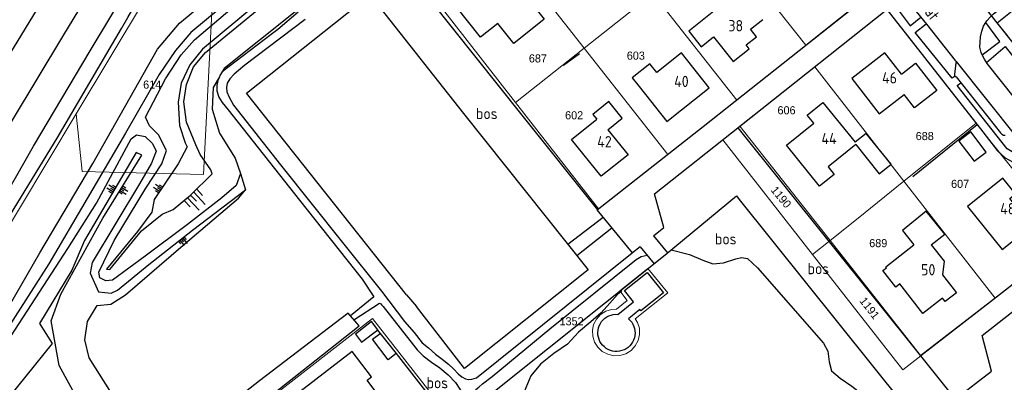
# Model space of a CAD drawing. Header units: metres. Extents: x 233874 to 239264, y 443832 to 448222.
# Tile 28 of 198: x 234814 to 235032, y 444746 to 444826. Entities that reach past the tile are written whole.
import ezdxf
from ezdxf.enums import TextEntityAlignment as Align

# ---------------------------------------------------------------- set-up
doc = ezdxf.new("R2010")
doc.units = ezdxf.units.M
doc.header["$MEASUREMENT"] = 0
doc.linetypes.add('DGN3', pattern=[54.868356, 36.578904, -18.289452])
for name, color, linetype in [('DAKRAND', 4, 'Continuous'), ('DAKRAND-BYG', 4, 'Continuous'), ('FUNKTIEAAND', 253, 'Continuous'), ('Goud-kadastrale grenzen', 13, 'Continuous'), ('HOOFDGEBOUW', 4, 'Continuous'), ('HUISNUMMER', 253, 'Continuous'), ('INSTEEKSLOOT', 153, 'Continuous'), ('KANTVERH', 253, 'Continuous'), ('KNTONVERHARD', 253, 'Continuous'), ('OVERIGEAFSCH', 253, 'Continuous'), ('OVLIJNOBJ', 253, 'Continuous'), ('RASTER', 253, 'Continuous'), ('STRAATNAAM', 253, 'Continuous'), ('TALUD', 253, 'Continuous')]:
    doc.layers.add(name, color=color, linetype=linetype)
for name, color, linetype, lineweight in [('G01 kadestrale perceelsgrens', 73, 'Continuous', 0), ('G02 kadestrale sectiegrens', 73, 'DGN3', 30), ('Z01 perceelnummer', 73, 'Continuous', 13)]:
    doc.layers.add(name, color=color, linetype=linetype, lineweight=lineweight)
doc.styles.get("Standard").update_dxf_attribs({"font": 'iso.shx'})
doc.styles.add('Styledgn001', font='dgn001.shx')

# ---------------------------------------------------------------- blocks, each defined once
blk = doc.blocks.new('TA', base_point=(75009.5, 300012))
for p, q in [((75009.5, 300012.5), (75010, 300012.5)), ((75009.5, 300012.25), (75010.5, 300012.25)), ((75009.5, 300012), (75010, 300012)), ((75009.5, 300011.75), (75010.5, 300011.75)), ((75009.5, 300011.5), (75010, 300011.5))]:
    blk.add_line(p, q)
blk = doc.blocks.new('A$C1532452F')
at = {"layer": 'G01 kadestrale perceelsgrens'}
for p, q in [((234857.868, 444858.366), (234826.152, 444805.47)), ((234920.662, 444843.526), (234939.109, 444820.042)), ((234969.635, 444844.539), (234988.362, 444820.674)), ((234939.109, 444820.042), (234954.396, 444832.187)), ((234954.396, 444832.187), (234973.031, 444808.51)), ((234905.582, 444831.44), (234923.867, 444807.931)), ((234988.362, 444820.674), (235000, 444829.956)), ((234990.367, 444815.898), (235000, 444823.537)), ((234923.867, 444807.931), (234939.109, 444820.042)), ((234939.109, 444820.042), (234957.682, 444796.398)), ((234973.711, 444802.691), (234990.367, 444815.898)), ((234990.367, 444815.898), (235000, 444803.541)), ((234923.867, 444807.931), (234942.26, 444784.285)), ((234973.711, 444802.691), (234993.763, 444777.25)), ((235000, 444803.541), (235010.195, 444790.463)), ((235010.195, 444790.463), (235026.233, 444803.358)), ((234969.912, 444799.677), (234989.892, 444774.137)), ((234942.26, 444784.285), (234957.682, 444796.398)), ((235000, 444782.265), (235010.195, 444790.463)), ((235010.195, 444790.463), (235030.468, 444764.455)), ((234993.763, 444777.25), (235000, 444782.265)), ((234993.763, 444777.25), (234989.892, 444774.137)), ((234993.763, 444777.25), (235000, 444769.337)), ((234989.892, 444774.137), (235000, 444761.216)), ((235000, 444769.337), (235013.928, 444751.665)), ((234950.471, 444759.86), (234957.709, 444765.656)), ((234892.023, 444759.943), (234866.778, 444740.308)), ((234914.232, 444731.638), (234892.023, 444759.943)), ((235000, 444761.216), (235009.904, 444748.555)), ((235013.928, 444751.665), (235009.904, 444748.555))]:
    blk.add_line(p, q, dxfattribs=at)
at = {"layer": 'G01 kadestrale perceelsgrens', "flags": 128}
for points in [[(234826.152, 444805.47), (234827.524, 444792.602), (234854.468, 444791.958), (234857.868, 444858.366)], [(235000, 444823.537), (235006.393, 444828.606), (235026.233, 444803.358)], [(234973.031, 444808.51), (234986.897, 444819.506), (234988.362, 444820.674)], [(234957.682, 444796.398), (234965.577, 444802.599), (234973.031, 444808.51)], [(234826.152, 444805.47), (234800.881, 444763.324), (234749.076, 444678.467), (234720.838, 444629.909)], [(234969.912, 444799.677), (234973.632, 444802.628), (234973.711, 444802.691)], [(235026.233, 444803.358), (235027.744, 444801.435), (235041.384, 444784.436), (235046.954, 444777.469), (235046.56, 444777.063), (235046.141, 444776.719), (235030.468, 444764.455)], [(234957.709, 444765.656), (234953.244, 444771.06), (234947.021, 444766.078), (234948.691, 444763.96), (234946.279, 444762.018)], [(235030.468, 444764.455), (235029.419, 444763.634), (235013.928, 444751.665)], [(234946.279, 444762.018), (234945.211, 444761.972), (234943.906, 444761.564), (234942.751, 444760.817), (234941.814, 444759.813), (234941.186, 444758.575), (234940.93, 444757.318), (234940.991, 444755.997), (234941.402, 444754.703), (234942.13, 444753.538), (234943.135, 444752.608), (234944.346, 444751.97), (234945.68, 444751.66), (234947.049, 444751.711), (234948.357, 444752.113), (234949.517, 444752.836), (234950.45, 444753.838), (234951.096, 444755.041), (234951.402, 444756.383), (234951.37, 444757.751), (234950.97, 444759.062), (234950.471, 444759.86)]]:
    blk.add_lwpolyline(points, dxfattribs=at)
at = {"layer": 'G02 kadestrale sectiegrens', "flags": 128}
blk.add_lwpolyline([(235033.333, 444822.629), (235030.933, 444825.646), (235024.339, 444834.052)], dxfattribs=at)
at = {"layer": 'G01 kadestrale perceelsgrens', "style": 'Styledgn001'}
for s, rotation, p in [('1190', 309.72486, (234982.881, 444786.939)), ('1191', 307.92529, (235002.556, 444762.258))]:
    blk.add_text(s, height=1.8, rotation=rotation, dxfattribs=at).set_placement(p, align=Align.MIDDLE_CENTER)
at = {"layer": 'Z01 perceelnummer', "linetype": 'Continuous', "lineweight": 13, "style": 'Styledgn001'}
for s, p in [('603', (234950.585, 444818.377)), ('687', (234928.817, 444817.764)), ('614', (234843.079, 444811.938)), ('602', (234936.874, 444805.118)), ('606', (234984.087, 444806.233)), ('688', (235014.807, 444800.498)), ('607', (235022.669, 444789.873)), ('689', (235004.473, 444776.691)), ('1352', (234936.293, 444759.313))]:
    blk.add_text(s, height=1.8, dxfattribs=at).set_placement(p, align=Align.MIDDLE_CENTER)

msp = doc.modelspace()

# ---------------------------------------------------------------- linework, layer by layer
at = {"layer": 'DAKRAND'}
for points in [[(234955.24, 444814.66), (234953.72, 444816.58), (234949.79, 444813.46), (234951.31, 444811.54)], [(235016.27, 444776.32), (235019.25, 444778.72), (235015.15, 444783.81), (235009.83, 444779.53), (235012.41, 444776.32)]]:
    msp.add_lwpolyline(points, dxfattribs=at)
at = {"layer": 'DAKRAND-BYG'}
msp.add_line((234893.74, 444756.6), (234897.28, 444752.12), dxfattribs=at)
for points in [[(235025.02, 444801.43), (235022.36, 444799.38), (235025.82, 444794.89), (235028.48, 444796.94), (235025.02, 444801.43)], [(234946.6, 444760.86), (234950.07, 444763.64), (234948.05, 444766.17), (234953.07, 444770.19), (234956.73, 444765.61), (234951.73, 444761.61), (234951.49, 444761.91), (234948.96, 444759.89), (234949.35, 444759.52), (234949.67, 444759.11), (234949.94, 444758.67), (234950.15, 444758.19), (234950.3, 444757.7), (234950.39, 444757.18), (234950.41, 444756.67), (234950.37, 444756.15), (234950.26, 444755.64), (234950.09, 444755.15), (234949.86, 444754.69), (234949.58, 444754.25), (234949.24, 444753.86), (234948.85, 444753.51), (234948.43, 444753.22), (234947.97, 444752.97), (234947.48, 444752.79), (234946.98, 444752.67), (234946.46, 444752.62), (234945.94, 444752.63), (234945.43, 444752.7), (234944.93, 444752.84), (234944.45, 444753.04), (234944, 444753.3), (234943.59, 444753.61), (234943.21, 444753.97), (234942.89, 444754.38), (234942.62, 444754.82), (234942.41, 444755.3), (234942.26, 444755.79), (234942.17, 444756.31), (234942.15, 444756.82), (234942.19, 444757.34), (234942.3, 444757.85), (234942.47, 444758.34), (234942.7, 444758.8), (234942.98, 444759.24), (234943.32, 444759.63), (234943.71, 444759.98), (234944.13, 444760.28), (234944.59, 444760.52), (234945.08, 444760.7)], [(234945.08, 444760.7), (234945.58, 444760.82), (234946.1, 444760.87), (234946.6, 444760.86)], [(234891.86, 444759.24), (234888.25, 444756.45), (234889.63, 444754.66), (234893.23, 444757.45), (234891.86, 444759.24)], [(234897.28, 444752.12), (234895.53, 444750.78), (234892.07, 444755.33), (234893.74, 444756.6)]]:
    msp.add_lwpolyline(points, dxfattribs=at)
at = {"layer": 'HOOFDGEBOUW'}
for p, q in [((234944.37, 444801.91), (234948.85, 444796.36)), ((235006.14, 444771.43), (235012.41, 444776.32))]:
    msp.add_line(p, q, dxfattribs=at)
for points in [[(234930.21, 444826.47), (234923.43, 444821.1), (234919.91, 444825.54), (234916.03, 444822.47), (234910.55, 444829.4), (234915.48, 444833.3), (234916.39, 444832.15), (234922.12, 444836.69), (234930.21, 444826.47)], [(234968.65, 444828.83), (234962.34, 444823.81), (234965.08, 444820.37), (234967.87, 444822.53), (234972.24, 444817.06), (234975.79, 444819.9), (234975.11, 444820.75), (234977.41, 444822.59), (234976.1, 444824.23), (234978.83, 444826.42)], [(234951.31, 444811.54), (234957.49, 444803.77), (234966.88, 444811.23), (234960.7, 444819), (234955.24, 444814.66)], [(235009.61, 444814.27), (235005.94, 444818.99), (234998.59, 444813.27), (235004.7, 444805.42), (235010.23, 444809.73)], [(235009.61, 444814.27), (235012.77, 444816.73), (235017.52, 444810.64), (235012.54, 444806.77), (235010.23, 444809.73)], [(234944.37, 444801.91), (234947.54, 444804.47), (234944.58, 444808.15), (234941.05, 444805.3), (234941.88, 444804.29)], [(234999.47, 444798.6), (234993.32, 444793.63), (234994.65, 444791.98), (234991.42, 444789.37), (234984.08, 444798.45), (234990.12, 444803.33), (234988.66, 444805.14), (234992.19, 444807.99), (234999.34, 444799.14)], [(234948.85, 444796.36), (234942.88, 444791.55), (234936.26, 444799.75), (234941.88, 444804.29)], [(234999.47, 444798.6), (235004.71, 444792.12), (235007.33, 444794.24), (235001.78, 444801.1), (234999.34, 444799.14)], [(235038.62, 444780.57), (235033.73, 444786.61), (235035, 444787.63), (235032.15, 444791.15), (235024.32, 444784.82), (235032.05, 444775.26), (235038.62, 444780.57)], [(235016.27, 444776.32), (235019.11, 444772.67), (235018.76, 444769.65), (235021.87, 444765.65), (235019.35, 444763.69), (235018.77, 444764.45), (235014.39, 444761.03), (235009.25, 444767.62), (235008.37, 444766.93), (235005.51, 444770.6), (235006.31, 444771.22), (235006.14, 444771.43)], [(234893.71, 444742.47), (234890.85, 444746.21), (234891.84, 444746.97), (234887.51, 444752.63), (234874.96, 444742.87), (234879.39, 444737.09), (234880.54, 444737.98), (234883.52, 444734.09)]]:
    msp.add_lwpolyline(points, dxfattribs=at)
at = {"layer": 'INSTEEKSLOOT'}
for points in [[(234760.8, 444704.85), (234766.85, 444714.46), (234773.8, 444726.19), (234782.68, 444740.63), (234791.11, 444755.11), (234803.04, 444774.41), (234816.73, 444798.24), (234829.29, 444819.47), (234838.51, 444834.76), (234847.78, 444849.77), (234860.24, 444870.24), (234871.96, 444889.51), (234878.55, 444900.64), (234881.08, 444904.45), (234883.59, 444907.2), (234885.61, 444909.19), (234894.19, 444916.76), (234901.77, 444923.55), (234906.46, 444928.97), (234908.94, 444932.72), (234911.05, 444936), (234915.42, 444943.08), (234919.48, 444950.81), (234922.63, 444955.69)], [(234765.68, 444707.29), (234774.4, 444722.23), (234785.85, 444741.42), (234798.72, 444761.78), (234812.38, 444784.38), (234821.93, 444800.01), (234836.27, 444824.42), (234837.63, 444826.87), (234852.22, 444852.01), (234863.79, 444870.96), (234873.04, 444886.36), (234878.08, 444895.19), (234880.04, 444898.48), (234882.14, 444901.59), (234884.56, 444904.43), (234887.63, 444907.16), (234893.27, 444912.56), (234897.82, 444916.88), (234901.83, 444920.81), (234905.28, 444924.66), (234908.46, 444928.51), (234910.83, 444931.82), (234912.74, 444934.83)]]:
    msp.add_lwpolyline(points, dxfattribs=at)
at = {"layer": 'KANTVERH'}
for p, q in [((235021.78, 444817.09), (235035.3, 444800.15)), ((234954.51, 444778.31), (234957.65, 444774.51)), ((234951.55, 444775.89), (234954.65, 444772.1))]:
    msp.add_line(p, q, dxfattribs=at)
for points in [[(234767.54, 444745.81), (234772.23, 444753.61), (234775.72, 444759.43), (234781.97, 444769.85), (234788.48, 444780.54), (234796.6, 444794.05), (234803.06, 444804.76), (234810.63, 444817.34), (234819.2, 444831.55), (234826.95, 444844.3), (234833.47, 444855.19), (234839.93, 444866), (234848.05, 444879.36), (234855.58, 444891.88), (234862.89, 444903.82), (234865.29, 444907.98), (234866.98, 444911.37), (234869.01, 444914.86), (234877.7, 444929.19), (234877.97, 444929.62)], [(234770.5, 444730.1), (234773.12, 444735.18), (234774.29, 444737.51), (234774.96, 444739.59), (234776.14, 444742.37), (234777.42, 444745.64), (234778.88, 444748.86), (234780.42, 444751.69), (234790.52, 444768.31), (234811.77, 444803.63), (234823.44, 444823.02), (234836.57, 444844.68), (234850.02, 444866.98), (234861.81, 444886.55), (234868.88, 444897.94)], [(234951.55, 444775.89), (234949.85, 444774.5), (234942.01, 444784.09), (234965.58, 444802.6), (234986.9, 444819.51), (235003.2, 444832.51), (234965.97, 444879.47), (234965.55, 444879.22), (234948.38, 444865.55), (234925.8, 444847.64), (234904.8, 444830.82), (234897.35, 444840.6), (234904.55, 444846.13)], [(235130.48, 444851.04), (235141.03, 444841.42), (235140.87, 444838.21), (235129.58, 444829.22), (235101.8, 444806.94), (235083.25, 444792.51), (235069.29, 444781.37), (235065.84, 444781.71), (235051.57, 444799.7), (235030.93, 444825.65), (235037.19, 444830.81)], [(235004.42, 444834.17), (235008.24, 444829.47), (235009.07, 444829.79), (235009.78, 444829.83), (235010.46, 444829.84), (235011.17, 444829.77), (235011.75, 444829.46), (235012.27, 444829.01), (235015.2, 444825.37), (235021.6, 444817.3), (235021.78, 444817.09), (235021.74, 444816.79), (235021.39, 444814.2), (235021.44, 444813.99), (235021.59, 444813.82), (235021.76, 444813.66), (235031.61, 444801.23), (235031.98, 444800.9), (235032.3, 444800.72), (235032.68, 444800.68)], [(235046.9, 444793.76), (235028.67, 444816.64), (235028.1, 444817.57), (235027.73, 444818.25), (235027.37, 444819.09), (235027.07, 444820.24), (235027.09, 444821.39), (235027.21, 444822.57), (235027.47, 444823.83), (235027.88, 444824.92), (235028.61, 444826.14), (235029.4, 444827.01), (235030.12, 444827.7), (235035.38, 444831.8), (235035.62, 444831.95), (235035.82, 444832.03), (235036.03, 444832.05), (235036.21, 444831.96), (235038.33, 444829.47)], [(234954.51, 444778.31), (234956.82, 444780.19), (234954.77, 444787.67), (234973.63, 444802.63), (235006.39, 444828.61), (235027.74, 444801.43), (235030.98, 444797.2), (235032.69, 444795.66), (235034.32, 444794.74), (235035.45, 444793.71), (235036.15, 444793.17), (235038.13, 444790.56), (235038.81, 444788.09), (235041.38, 444784.44), (235046.95, 444777.47), (235046.56, 444777.06), (235046.14, 444776.72), (235029.42, 444763.63), (235013.9, 444751.64), (235021.54, 444742.03), (235029.61, 444748.23), (235027.54, 444756.12), (235049.91, 444773.66), (235054.88, 444767.41)], [(235008.24, 444829.47), (235011.59, 444824.98), (235013.97, 444826.9)], [(235027.59, 444818.57), (235031.49, 444821.5), (235028.4, 444825.78)], [(235021.55, 444813.85), (235020.93, 444813.36), (235012.71, 444823.54), (235015.15, 444825.43)], [(235028.54, 444816.85), (235032.71, 444820.41), (235041.2, 444809.55), (235037, 444806.18)], [(235038.69, 444795.82), (235037.58, 444794.99), (235033.15, 444797.69), (235022.04, 444811.77), (235022.82, 444812.32)], [(234889.11, 444758.33), (234886.63, 444761.15), (234866.94, 444746.09), (234842.11, 444726.6), (234845.33, 444723.72)], [(234867.76, 444739.06), (234868.17, 444741.76), (234889.11, 444758.33)]]:
    msp.add_lwpolyline(points, dxfattribs=at)
at = {"layer": 'KNTONVERHARD'}
for p, q in [((234935.45, 444776.44), (234943.33, 444782.48)), ((234937.44, 444773.94), (234945.25, 444780.13))]:
    msp.add_line(p, q, dxfattribs=at)
for points in [[(234875.53, 444828.04), (234870.99, 444824.18), (234869.49, 444823.1), (234858.66, 444814.78)], [(234877.06, 444826.44), (234863.68, 444816.23), (234862.27, 444815.08), (234861.3, 444814.28), (234860.34, 444813.24), (234859.76, 444812.28), (234859.59, 444811.31), (234859.68, 444810.36), (234860.16, 444809.14), (234861.15, 444807.38), (234871.63, 444794.11), (234885.41, 444776.81), (234894.02, 444766), (234899.15, 444759.25), (234901.34, 444756.84), (234903.06, 444754.53), (234904.48, 444753.41), (234906.08, 444752.04), (234907.56, 444750.92), (234908.92, 444749.8), (234910.13, 444748.68), (234911.08, 444747.66), (234911.92, 444746.93), (234912.71, 444746.5), (234913.39, 444746.36), (234914.13, 444746.41)], [(234858.66, 444814.78), (234858.66, 444814.78), (234858.14, 444813.94), (234858.02, 444813.67)], [(234858.02, 444813.67), (234857.65, 444812.88), (234857.47, 444811.77), (234857.48, 444810.53), (234857.86, 444809.16), (234858.63, 444807.99), (234859.98, 444806.31), (234875.79, 444786.26), (234889.77, 444768.69), (234892.37, 444764.74), (234887.15, 444760.56)], [(234914.13, 444746.41), (234915.17, 444746.74), (234949.8, 444774.57)], [(234959.01, 444684.08), (234958.27, 444685.1), (234956.98, 444686.81), (234940.31, 444708.18), (234925.37, 444726.66), (234921.05, 444732.42), (234919.94, 444734.48), (234919.05, 444736.74), (234917.68, 444738.98), (234916.22, 444741.2), (234915.13, 444742.55), (234914.74, 444743.36), (234914.99, 444744.15), (234915.68, 444744.69), (234916.52, 444745.41), (234918.62, 444747.05), (234931.45, 444757.65), (234950.68, 444773.07)], [(234950.68, 444773.07), (234951.8, 444773.75), (234953.1, 444774)], [(234887.93, 444759.66), (234893.58, 444763.35), (234893.9, 444763.23), (234894.16, 444762.9), (234894.39, 444762.6), (234902, 444752.96), (234903.3, 444751.66), (234905.18, 444750.21), (234907.01, 444748.96), (234908.87, 444747.41), (234910.48, 444745.72), (234912.45, 444742.76), (234914.17, 444740.3), (234916.57, 444736.94), (234918.06, 444733.43), (234919.65, 444730.68), (234921.98, 444727.77), (234924.1, 444725.01), (234929.35, 444718.34), (234940.83, 444703.9), (234958.14, 444682.1)]]:
    msp.add_lwpolyline(points, dxfattribs=at)
at = {"layer": 'OVERIGEAFSCH'}
for p, q in [((234893.15, 444757.34), (234893.74, 444756.6)), ((234897.28, 444752.12), (234912.38, 444732.99))]:
    msp.add_line(p, q, dxfattribs=at)
at = {"layer": 'OVLIJNOBJ'}
for p, q in [((234973.27, 444802.34), (235013.9, 444751.64)), ((234862.7, 444792.19), (234863.79, 444788.53))]:
    msp.add_line(p, q, dxfattribs=at)
for points in [[(234952.72, 444978.9), (234952.49, 444970.58), (234951.99, 444964.69), (234949.99, 444958.4), (234939.45, 444940.88), (234922.52, 444912.29), (234920.1, 444904.26), (234918.9, 444900.87), (234916.72, 444898.15), (234884.99, 444871.34), (234883.12, 444868.43), (234881.25, 444862.33), (234881.5, 444848.55), (234881.13, 444839.51), (234879.5, 444833.77), (234874.89, 444828.1), (234859.08, 444815.5), (234858.66, 444814.78)], [(234871.33, 444865.7), (234870.57, 444860.72), (234869.08, 444848.12), (234867.91, 444842), (234866.57, 444837.71), (234864.51, 444834.62), (234861.21, 444831.52), (234851.64, 444823.54), (234848.24, 444819.55), (234844.6, 444814.18), (234837.17, 444801.17), (234820.09, 444772.11), (234802.82, 444745.22), (234793.46, 444730.34)], [(234801.73, 444746.23), (234818.13, 444774.53), (234829.87, 444794.43), (234844.23, 444819.8), (234849.18, 444825.57), (234861.19, 444835.66)], [(234862.7, 444792.19), (234861.72, 444789.53), (234858.54, 444786.74), (234850.94, 444780.86), (234841.48, 444773.81), (234834.26, 444768.46), (234832.74, 444768.33), (234831.43, 444769), (234831.24, 444770.26), (234834.64, 444777.28), (234841.69, 444788.88), (234845.23, 444794.31), (234846.29, 444797.31), (234844.49, 444800.8), (234842.46, 444802.78), (234841.57, 444804.71), (234846.05, 444813.2), (234849.55, 444818.53), (234852.51, 444821.87), (234862.37, 444830.28)], [(234866.45, 444829.95), (234854.25, 444819.83), (234851.43, 444816.35), (234849.54, 444812.25), (234848.83, 444808), (234849.18, 444802.87), (234850.41, 444799), (234850.86, 444798.14), (234848.86, 444794.35), (234843.53, 444786.41), (234842.98, 444783.56), (234839.84, 444779.27), (234832.93, 444770.9)], [(234832.93, 444770.9), (234833.64, 444770.8), (234840.72, 444779.39), (234845.26, 444783.11), (234847.73, 444784.17), (234851.62, 444787.39), (234856.41, 444792.07), (234856.12, 444793), (234853.75, 444796.4), (234852.75, 444798.53), (234850.73, 444803.57), (234850.13, 444808.1), (234850.68, 444811.96), (234852.23, 444815.89), (234854.94, 444819.08), (234867.2, 444829.16)], [(234858.02, 444813.67), (234856.64, 444811.32), (234856.38, 444806.49), (234858.04, 444801.11), (234861.55, 444795.62), (234862.7, 444792.19)], [(234794.55, 444729.67), (234824.33, 444775.53), (234830.67, 444785.61), (234838.43, 444799.91), (234839.59, 444800.78), (234841.52, 444800.37), (234843.13, 444798.81), (234843.95, 444797.15), (234842.89, 444794.46), (234840.24, 444789.84), (234829.77, 444772.41), (234829.27, 444769.99), (234831.16, 444765.86), (234833.95, 444765.58), (234835.34, 444766.25), (234842.35, 444771.97), (234852.01, 444779.6), (234863.79, 444788.53)], [(234818, 444758.85), (234820.84, 444754.4), (234803.22, 444732.56), (234800.16, 444726.15), (234799.1, 444722.32), (234799.58, 444719.36), (234801.01, 444717.02), (234803.05, 444716.51), (234811.49, 444718.26), (234821.4, 444722.35), (234828.39, 444726.14), (234831.04, 444729.3), (234831.56, 444731.63), (234830.69, 444734.28), (234822.4, 444749.46), (234820.59, 444759.38), (234822.8, 444765.34), (234832.1, 444782.23), (234840.74, 444796.27), (234839.51, 444796.84), (234828, 444777.26), (234825.24, 444770.7), (234818, 444758.85)], [(234794.55, 444729.67), (234792.64, 444726.1), (234791.68, 444722.51), (234791.72, 444717.71), (234792.94, 444713.16), (234797.09, 444710.16), (234801.78, 444708.83), (234807.48, 444709.42), (234817.76, 444712.77), (234825.33, 444716.42), (234832.78, 444721.06), (234837.18, 444726.33), (234838.42, 444731.01), (234837.55, 444736.4), (234833.67, 444743.89), (234829.05, 444751.19), (234828.1, 444755.16), (234828.7, 444759.3), (234830.87, 444762.83), (234833.92, 444763.11), (234837.14, 444765.22), (234849.98, 444776.21), (234862.28, 444786.66), (234863.79, 444788.53)], [(234958.46, 444775.18), (234962.5, 444774.2), (234965.51, 444772.89), (234967.68, 444772.1), (234970.1, 444772.32), (234972.78, 444773.2), (234974.08, 444773.47), (234975.43, 444773.26), (234977.66, 444771.18), (234992.31, 444754.42), (234993.3, 444752.66), (234993.55, 444750.32), (234994.09, 444748.3), (234996.03, 444746.67), (234998.59, 444744.9), (235001.26, 444742.78), (235003.41, 444740.25), (235005.38, 444737.29), (235006.31, 444734.97), (235006.81, 444732.33), (235006.67, 444729.94), (235005.79, 444727.75), (235004.39, 444725.71), (235002.33, 444724.76)], [(234947.51, 444766.12), (234946.52, 444765.28), (234944.83, 444763.37), (234942.89, 444761.17), (234940.58, 444759.19), (234937.84, 444756.89), (234935.39, 444754.26), (234932.34, 444752.14), (234929.36, 444749.79), (234927.21, 444747.18), (234925.8, 444743.61)]]:
    msp.add_lwpolyline(points, dxfattribs=at)
at = {"layer": 'RASTER'}
for p, q in [((234934.49, 444816.24), (234938.08, 444818.84)), ((235012.15, 444791.54), (235026.46, 444803.07)), ((234899.61, 444765.2), (234901.85, 444762.61))]:
    msp.add_line(p, q, dxfattribs=at)
for points in [[(234899.61, 444765.2), (234864.02, 444810.06), (234891.37, 444831.82), (234893.67, 444829.05), (234912.27, 444805.48), (234939.98, 444770.77), (234912.47, 444748.8), (234901.85, 444762.61)], [(234904.77, 444830.86), (234925.27, 444805.17), (234942.05, 444784.12)], [(235017.56, 444731.5), (234961.43, 444686.92), (234917.67, 444742.61), (234957.13, 444774.08), (234972.97, 444787.21), (234973.57, 444786.37), (235017.56, 444731.5)]]:
    msp.add_lwpolyline(points, dxfattribs=at)

# ---------------------------------------------------------------- block references
at = {"layer": 'Goud-kadastrale grenzen', "linetype": 'Continuous'}
msp.add_blockref('A$C1532452F', (0, 0), dxfattribs=at)
at = {"layer": 'TALUD'}
for p, xscale, yscale, rotation in [((234834.55, 444788.44), 1.58, 1.58, 148.1215), ((234836.13, 444788.76), 1.58, 1.58, 328.1215), ((234844.9, 444788.52), 1.58, 1.58, 146.0483), ((234851.62, 444787.39), 3.75, 3.75, 313.2172), ((234849.52, 444777.62), 1.58, 1.58, 308.8581)]:
    msp.add_blockref('TA', p, dxfattribs=dict(at, xscale=xscale, yscale=yscale, rotation=rotation))

# ---------------------------------------------------------------- texts
at = {"layer": 'FUNKTIEAAND'}
for p in [(234915.05, 444804.27), (234968.16, 444776.4), (234988.75, 444769.78), (234904.05, 444744.41)]:
    msp.add_text('bos', height=2.5, dxfattribs=at).set_placement(p)
at = {"layer": 'HUISNUMMER'}
for s, p in [('38', (234971.16, 444823.78)), ('46', (235005.32, 444812.2)), ('40', (234959.1, 444811.4)), ('42', (234942, 444798)), ('44', (234991.84, 444798.69)), ('48', (235031.57, 444783.1)), ('50', (235013.99, 444769.53))]:
    msp.add_text(s, height=2.5, dxfattribs=at).set_placement(p)
at = {"layer": 'STRAATNAAM'}
msp.add_text('Beethovenstraat', height=2.5, rotation=307.8097, dxfattribs=at).set_placement((235002.39, 444843.83))

doc.saveas('drawing.dxf')
